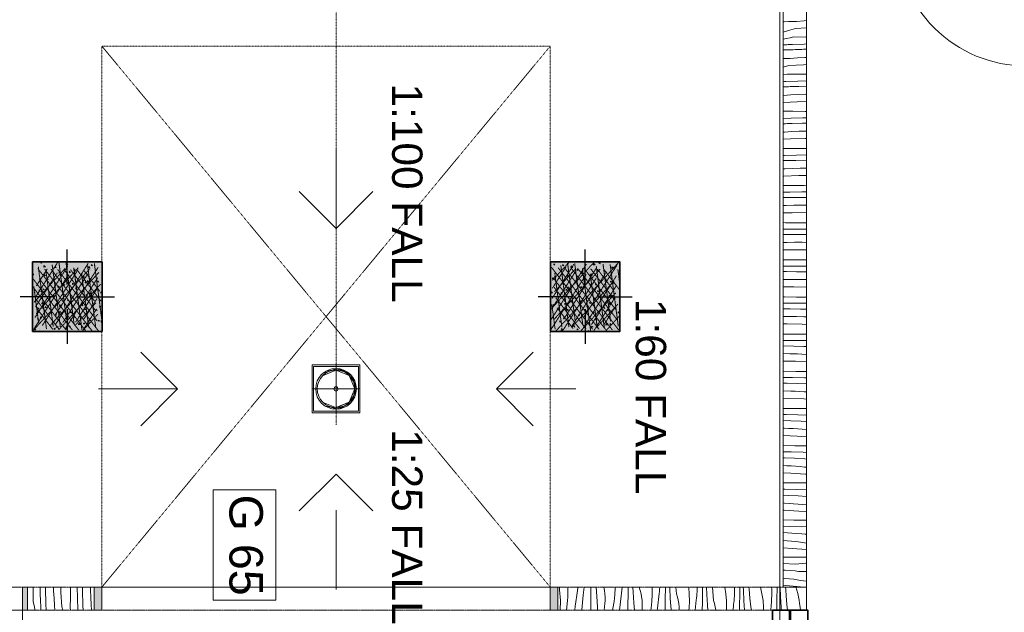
# Model space of a CAD drawing. Header units: millimetres. Extents: x 717341 to 1268805, y 442333 to 701713.
# Tile 21 of 81: x 869658 to 876028, y 580567 to 584402. Entities that reach past the tile are written whole.
import ezdxf

# ---------------------------------------------------------------- set-up
doc = ezdxf.new("R2010")
doc.units = ezdxf.units.MM
doc.linetypes.add('PDF_IMPORT', pattern=[1, 0.8, -0.2])
doc.layers.add('PDF2_Geometry', color=7, linetype='Continuous')
doc.layers.add('PDF2_Text', color=7, linetype='Continuous')
doc.layers.add('PDF2_Solid Fills', color=7, linetype='Continuous', true_color=0xffffff)
doc.styles.add('PDF Arial', font='arial.ttf')

msp = doc.modelspace()

# ---------------------------------------------------------------- hatches: boundary and pattern name
at = {"layer": 'PDF2_Solid Fills', "transparency": 33554559}
for points in [[(869741.3, 582384.1), (869741.3, 582834.2), (870191.4, 582834.2), (870191.4, 582384.1)], [(873091.4, 582384.1), (873091.4, 582834.2), (873541.5, 582834.2), (873541.5, 582384.1)], [(869708.3, 580580.2), (869676.3, 580580.2), (869676.3, 580730.2), (869708.3, 580730.2)], [(870140.4, 580730.2), (870190.4, 580730.2), (870190.4, 580580.2), (870140.4, 580580.2)], [(873140.4, 580580.2), (873090.4, 580580.2), (873090.4, 580730.2), (873140.4, 580730.2)]]:
    msp.add_hatch(color=256, dxfattribs=at).paths.add_polyline_path(points)

# ---------------------------------------------------------------- linework, layer by layer
at = {"layer": 'PDF2_Geometry', "linetype": 'PDF_IMPORT', "lineweight": 15, "ltscale": 0.157481}
msp.add_lwpolyline([(874576.5, 626167.8), (874576.5, 568200.3)], dxfattribs=at)
at = {"layer": 'PDF2_Geometry', "color": 8, "linetype": 'PDF_IMPORT', "lineweight": 9, "ltscale": 0.044449, "true_color": 0x6e6e6e}
msp.add_lwpolyline([(871704.6, 581779), (871704.6, 624794.7)], dxfattribs=at)
at = {"layer": 'PDF2_Geometry', "lineweight": 13}
msp.add_lwpolyline([(874747.6, 580730.2), (874747.6, 584939.3), (874597.5, 584939.3), (874597.5, 580730.2), (874747.6, 580730.2), (874747.6, 580580.2)], dxfattribs=at)
at = {"layer": 'PDF2_Geometry', "lineweight": 18}
for points in [[(876166.7, 584939.3), (876166.7, 584103.3, -0.414311), (875330.5, 584939.3)], [(869676.3, 580580.2), (869676.3, 579744.2, -0.414199), (868840.1, 580580.2)]]:
    msp.add_lwpolyline(points, format="xyb", dxfattribs=at)
at = {"layer": 'PDF2_Geometry', "lineweight": 20}
for points in [[(874684, 584391.3), (874657.4, 584390.8), (874630.8, 584390), (874604.1, 584389.1), (874597.5, 584388.9)], [(874684, 584391.3), (874732.2, 584394.9), (874747.6, 584395.8)], [(874676, 584345.6), (874631.2, 584331.2), (874597.5, 584321.9)], [(874747.6, 584349.5), (874676, 584345.6)], [(874666.2, 584290), (874642.2, 584284.6), (874618.2, 584279.6), (874597.5, 584275.6)], [(874666.2, 584290), (874744.9, 584289.5), (874747.6, 584289.5)], [(874657.6, 584241.7), (874648.3, 584241.3), (874639, 584240.9), (874629.6, 584240.5), (874620.3, 584240.1), (874610.9, 584239.6), (874601.6, 584239.2), (874597.5, 584239)], [(874651.6, 584207.2), (874597.5, 584206.6)], [(874651.6, 584207.2), (874662.7, 584207.7), (874673.8, 584208.2), (874684.8, 584208.6), (874695.9, 584209.1), (874707, 584209.4), (874718.1, 584209.8), (874729.2, 584210.2), (874740.3, 584210.5)], [(874657.6, 584241.7), (874733.9, 584244.5), (874747.6, 584244.8)], [(874747.6, 584210.6), (874740.3, 584210.5)], [(874641.7, 584151.1), (874615, 584150.6), (874597.5, 584150.1)], [(874641.7, 584151.1), (874689.8, 584154.8), (874738, 584157.7), (874747.6, 584158.1)], [(874597.5, 584093.8), (874633.6, 584105.5)], [(874633.6, 584105.5), (874729.1, 584110.6), (874747.6, 584111.1)], [(874623.8, 584049.9), (874599.9, 584044.5), (874597.5, 584044)], [(874615.3, 584001.6), (874691.6, 584004.4), (874747.6, 584005.8)], [(874623.8, 584049.9), (874702.5, 584049.4), (874747.6, 584049.1)], [(874615.3, 584001.6), (874606, 584001.2), (874597.5, 584000.8)], [(874609.2, 583967.1), (874597.5, 583966.9)], [(874609.2, 583967.1), (874620.3, 583967.6), (874631.4, 583968), (874642.5, 583968.5), (874653.6, 583968.9), (874664.7, 583969.3), (874675.8, 583969.7), (874686.9, 583970), (874698, 583970.3)], [(874747.6, 583971.4), (874698, 583970.3)], [(874599.3, 583911), (874597.5, 583911)], [(874599.3, 583911), (874647.5, 583914.6), (874695.7, 583917.5), (874744, 583919.7), (874747.6, 583919.8)], [(874747.6, 583872.3), (874686.8, 583870.5), (874597.5, 583865.7)], [(874747.6, 583808.6), (874738.9, 583808.7), (874660.2, 583809.2), (874597.5, 583809.6)], [(874747.6, 583766.5), (874725.5, 583766.2), (874649.2, 583764.2), (874597.5, 583762.3)], [(874655.7, 583730.2), (874644.6, 583729.9), (874633.5, 583729.5), (874622.4, 583729.2), (874611.3, 583728.8), (874600.2, 583728.4), (874597.5, 583728.2)], [(874655.7, 583730.2), (874721.7, 583731.6), (874747.6, 583731.8)], [(874747.6, 583680.9), (874701.6, 583679.6), (874653.4, 583677.4), (874605.2, 583674.5), (874597.5, 583673.9)], [(874747.6, 583633.2), (874740, 583633.2), (874644.4, 583630.3), (874597.5, 583627.8)], [(874747.6, 583568.2), (874696.5, 583568.6), (874617.8, 583569.1), (874597.5, 583569.2)], [(874747.6, 583527), (874683.2, 583526), (874606.9, 583524.1), (874597.5, 583523.7)], [(874613.3, 583490.1), (874602.2, 583489.7), (874597.5, 583489.6)], [(874747.6, 583441.5), (874707.5, 583440.9), (874659.3, 583439.4), (874611, 583437.3), (874597.5, 583436.4)], [(874613.3, 583490.1), (874679.4, 583491.4), (874745.5, 583491.9), (874747.6, 583491.9)], [(874747.6, 583393.3), (874697.7, 583393), (874602.1, 583390.2), (874597.5, 583389.9)], [(874747.6, 583327.7), (874732.9, 583327.9), (874654.2, 583328.4), (874597.5, 583328.8)], [(874747.6, 583287.2), (874717.1, 583287), (874640.8, 583285.9), (874597.5, 583284.8)], [(874747.6, 583251.5), (874703.1, 583251.8), (874637, 583251.3), (874597.5, 583250.5)], [(874747.6, 583201.4), (874713.5, 583201.4), (874665.2, 583200.7), (874616.9, 583199.3), (874597.5, 583198.4)], [(874747.6, 583153.5), (874655.3, 583152.9), (874597.5, 583151.2)], [(874747.6, 583087.3), (874690.5, 583087.7), (874611.8, 583088.3), (874597.5, 583088.4)], [(874747.6, 583047.2), (874674.8, 583046.9), (874598.5, 583045.8), (874597.5, 583045.7)], [(874747.6, 583010.8), (874726.9, 583011.2), (874660.8, 583011.6), (874597.5, 583011.2)], [(874747.6, 582960.9), (874719.4, 582961.3), (874671.1, 582961.3), (874622.9, 582960.6), (874597.5, 582959.8)], [(874747.6, 582912.7), (874708.6, 582913.3), (874613, 582912.7), (874597.5, 582912.3)], [(874747.6, 582846.8), (874726.9, 582847), (874648.2, 582847.6), (874597.5, 582847.9)], [(874747.6, 582806.9), (874708.8, 582807.1), (874632.5, 582806.8), (874597.5, 582806.2)], [(874747.6, 582769.8), (874684.5, 582771.1), (874618.5, 582771.5), (874597.5, 582771.3)], [(874747.6, 582719.8), (874725.4, 582720.4), (874677.1, 582721.2), (874628.8, 582721.2), (874597.5, 582720.7)], [(874747.6, 582671.8), (874666.3, 582673.2), (874597.5, 582672.8)], [(874747.6, 582606.3), (874684.5, 582606.8), (874605.8, 582607.4), (874597.5, 582607.5)], [(874747.6, 582566.4), (874742.7, 582566.5), (874666.4, 582567), (874597.5, 582566.7)], [(874747.6, 582528.3), (874708.3, 582529.6), (874642.2, 582530.9), (874597.5, 582531.2)], [(874731.3, 582478.8), (874683, 582480.3), (874634.8, 582481), (874597.5, 582481)], [(874747.6, 582478.1), (874731.3, 582478.8)], [(874747.6, 582430.2), (874719.6, 582431.4), (874624, 582433.1), (874597.5, 582432.9)], [(874747.6, 582365.9), (874720.9, 582366.1), (874642.2, 582366.7), (874597.5, 582367)], [(874747.6, 582325.6), (874700.4, 582326.4), (874624.1, 582326.8), (874597.5, 582326.7)], [(874747.6, 582286.5), (874732, 582287.2), (874665.9, 582289.4), (874599.9, 582290.8), (874597.5, 582290.8)], [(874689, 582238.7), (874640.7, 582240.2), (874597.5, 582240.8)], [(874689, 582238.7), (874718, 582237.5), (874747, 582236), (874747.6, 582235.9)], [(874747.6, 582188.4), (874677.2, 582191.3), (874597.5, 582192.6)], [(874747.6, 582125.4), (874678.5, 582125.9), (874599.8, 582126.6), (874597.5, 582126.6)], [(874747.6, 582084.6), (874734.4, 582085), (874658.1, 582086.2), (874597.5, 582086.6)], [(874747.6, 582044.3), (874689.7, 582047.1), (874623.6, 582049.3), (874597.5, 582049.8)], [(874646.6, 581998.6), (874598.4, 582000), (874597.5, 582000)], [(874646.6, 581998.6), (874675.6, 581997.3), (874704.6, 581995.8), (874733.6, 581994.1), (874747.6, 581993.1)], [(874747.6, 581946.1), (874730.4, 581947.2), (874634.9, 581951.1), (874597.5, 581951.8)], [(874747.6, 581884.9), (874714.9, 581885.2), (874636.2, 581885.8), (874597.5, 581886.1)], [(874747.6, 581843.3), (874692, 581844.8), (874615.7, 581846.1), (874597.5, 581846.2)], [(874747.6, 581801.7), (874713.3, 581803.8), (874647.3, 581806.9), (874597.5, 581808.6)], [(874604.3, 581758.4), (874597.5, 581758.6)], [(874747.6, 581703.2), (874688.1, 581707.1), (874597.5, 581710.8)], [(874604.3, 581758.4), (874633.3, 581757.2), (874662.3, 581755.7), (874691.2, 581754), (874720.2, 581751.9), (874747.6, 581749.8)], [(874747.6, 581644.4), (874672.5, 581645), (874597.5, 581645.6)], [(874747.6, 581601.8), (874726, 581602.6), (874649.7, 581604.7), (874597.5, 581605.5)], [(874747.6, 581558.8), (874737, 581559.6), (874671, 581563.7), (874605, 581566.8), (874597.5, 581567.1)], [(874747.6, 581505.9), (874735.7, 581507), (874706.8, 581509.5), (874677.8, 581511.8), (874648.9, 581513.8), (874619.9, 581515.6), (874597.5, 581516.7)], [(874747.6, 581460.2), (874741.2, 581460.7), (874645.8, 581466.9), (874597.5, 581468.9)], [(874747.6, 581403.8), (874708.9, 581404.2), (874630.2, 581404.9), (874597.5, 581405.1)], [(874747.6, 581360), (874683.6, 581362.5), (874607.3, 581364.5), (874597.5, 581364.7)], [(874747.6, 581315.5), (874694.6, 581319.5), (874628.6, 581323.5), (874597.5, 581325)], [(874747.6, 581261.4), (874722.2, 581264.1), (874693.3, 581266.9), (874664.4, 581269.4), (874635.5, 581271.7), (874606.6, 581273.7), (874597.5, 581274.2)], [(874747.6, 581216.3), (874698.9, 581220.6), (874603.4, 581226.8), (874597.5, 581227)], [(874747.6, 581163.3), (874745.2, 581163.4), (874666.5, 581164.1), (874597.5, 581164.7)], [(874747.6, 581121.7), (874717.5, 581119.4), (874641.3, 581122.3), (874597.5, 581123.5)], [(874747.6, 581071.6), (874739.5, 581072.1), (874718.2, 581074.4), (874652.3, 581079.4), (874597.5, 581082.7)], [(874747.6, 581013.8), (874708.7, 581020.9), (874679.9, 581023.9), (874651, 581026.7), (874622.1, 581029.3), (874597.5, 581031.2)], [(874747.6, 580972.4), (874656.5, 580980.5), (874597.5, 580984.3)], [(874747.6, 580922.8), (874744.7, 580922.8), (874702.9, 580923.2), (874624.2, 580923.9), (874597.5, 580924.1)], [(874747.6, 580884.7), (874744.8, 580884.5), (874675.2, 580879.3), (874598.9, 580882.2), (874597.5, 580882.2)], [(874747.6, 580831.3), (874740, 580830.8), (874718.6, 580830.8), (874697.2, 580831.9), (874675.8, 580834.3), (874609.9, 580839.2), (874597.5, 580840)], [(874747.6, 580768.5), (874710, 580772.8), (874666.4, 580780.7), (874637.5, 580783.8), (874608.7, 580786.6), (874597.5, 580787.6)], [(869746.3, 580730.2), (869746.3, 580713), (869745.8, 580634.2), (869751.3, 580610.2), (869756.3, 580586.2), (869757.3, 580580.2)], [(869790.6, 580730.2), (869791.3, 580702), (869794.1, 580625.7), (869794.6, 580616.4), (869794.8, 580606.9), (869795.3, 580597.7), (869795.8, 580588.4), (869796.1, 580580.2)], [(869824.8, 580730.2), (869825.3, 580708.5), (869825.6, 580697.2), (869826.1, 580686.2), (869826.3, 580675.2), (869826.8, 580664), (869827.1, 580652.9), (869827.6, 580641.9), (869828.1, 580630.7), (869828.6, 580619.7), (869829.1, 580580.2)], [(869877.1, 580730.2), (869878.1, 580706.2), (869881.1, 580657.9), (869884.6, 580609.7), (869885.1, 580583.2), (869885.4, 580580.2)], [(869924.4, 580730.2), (869925.1, 580697.2), (869930.4, 580601.7), (869937.4, 580580.2)], [(869986.9, 580730.2), (869986.4, 580670.7), (869985.9, 580591.9), (869988.6, 580580.2)], [(870029.6, 580730.2), (870031.4, 580659.7), (870034.1, 580583.4), (870034.4, 580580.2)], [(870064.2, 580730.2), (870065.4, 580666.2), (870065.9, 580654.9), (870066.2, 580643.9), (870066.4, 580632.7), (870066.9, 580621.7), (870067.4, 580610.7), (870067.7, 580599.4), (870068.2, 580588.4), (870068.7, 580580.2)], [(870115.7, 580730.2), (870116.2, 580712), (870118.4, 580663.7), (870121.2, 580615.7), (870123.9, 580580.2)], [(873150.2, 580730.2), (873151.4, 580713), (873156.4, 580643.2), (873154.2, 580580.2)], [(873203.7, 580729.5), (873204.9, 580708.2), (873204.9, 580686.7), (873203.9, 580665.2), (873201.4, 580643.9), (873196.7, 580580.2)], [(873268.5, 580730.2), (873268.2, 580722.2), (873263, 580678.2), (873255.2, 580634.4), (873252, 580605.7), (873249.5, 580580.2)], [(873309.7, 580730.2), (873304, 580677.5), (873295.5, 580582.2), (873295.5, 580580.2)], [(873354, 580730.2), (873353.7, 580712.2), (873353.2, 580670.5), (873352.7, 580628.7), (873352.2, 580580.2)], [(873387.5, 580730.2), (873391.5, 580670.5), (873396.7, 580600.9), (873396, 580580.2)], [(873437.7, 580729.7), (873441.2, 580708.5), (873443.7, 580687.2), (873445, 580665.7), (873445.2, 580644.2), (873444, 580622.9), (873441.7, 580601.7), (873440, 580580.2)], [(873510.3, 580730.2), (873510.5, 580724.2), (873508.3, 580680), (873503.3, 580635.7), (873495.3, 580592.2), (873494, 580580.2)], [(873554.8, 580730.2), (873544, 580635.2), (873539.3, 580580.2)], [(873594.5, 580730.2), (873594.3, 580711.7), (873593.8, 580670), (873593.3, 580627.9), (873592.8, 580586.2), (873592.8, 580580.2)], [(873625, 580730.2), (873627, 580698), (873631.5, 580628.2), (873635.3, 580580.2)], [(873666.6, 580730.2), (873666.8, 580728.7), (873672.8, 580708.2), (873677.8, 580687.2), (873681.6, 580666.2), (873684.1, 580644.9), (873685.3, 580623.4), (873685.3, 580601.9), (873684.1, 580580.4)], [(873749.6, 580730.2), (873749.8, 580726.2), (873750.6, 580681.7), (873748.3, 580637.4), (873743.3, 580593.4), (873740.8, 580580.2)], [(873799.3, 580730.2), (873799.1, 580729), (873797.8, 580715.2), (873796.3, 580701.5), (873794.8, 580688), (873784.1, 580592.9), (873783.1, 580580.2)], [(873835.3, 580730.2), (873835.1, 580711), (873834.6, 580669.2), (873833.8, 580627.4), (873833.3, 580585.7), (873833.3, 580580.2)], [(873862.9, 580730.2), (873863.1, 580725.2), (873867.1, 580655.4), (873871.9, 580585.9), (873872.1, 580580.2)], [(873902.9, 580730.2), (873906.9, 580686.5), (873913.1, 580665.7), (873917.9, 580644.9), (873921.6, 580623.7), (873924.1, 580602.4), (873925.4, 580581.2)], [(873986.1, 580730.2), (873986.4, 580728), (873989.9, 580683.7), (873990.6, 580639.4), (873988.4, 580595.2), (873986.9, 580580.2)], [(874042.1, 580730.2), (874041.9, 580727.7), (874041.1, 580714), (874040.4, 580700.2), (874039.4, 580686.5), (874038.1, 580673), (874036.6, 580659.2), (874034.9, 580645.4), (874027.6, 580580.2)], [(874076.2, 580730.2), (874075.9, 580710.5), (874075.2, 580668.7), (874074.7, 580626.9), (874074.2, 580585.2), (874073.9, 580580.2)], [(874100.9, 580730.2), (874103.2, 580683), (874107.2, 580613.2), (874109.4, 580580.2)], [(874139.2, 580730.2), (874141.7, 580701), (874147.2, 580643.9), (874153.2, 580623.4), (874158.2, 580602.7), (874161.7, 580581.4), (874161.9, 580580.2)], [(874220.2, 580729.5), (874226.7, 580685.7), (874230.2, 580641.4), (874230.9, 580597.2), (874229.9, 580580.2)], [(874283, 580730.2), (874283, 580712.7), (874282.7, 580699), (874282.2, 580685.5), (874281.5, 580671.7), (874280.5, 580657.9), (874279.5, 580644.2), (874278.2, 580630.4), (874276.7, 580616.9), (874275.2, 580603.2), (874272.5, 580580.2)], [(874317.2, 580730.2), (874316.7, 580710), (874316, 580668.2), (874315.5, 580626.4), (874314.7, 580584.7), (874314.7, 580580.2)], [(874339, 580730.2), (874340, 580710.2), (874343.5, 580640.4), (874347, 580580.2)], [(874376, 580730.2), (874377, 580715.5), (874381.7, 580658.7), (874387.2, 580601.7), (874393.2, 580581.2)], [(874451.1, 580730.2), (874460.3, 580687.2), (874466.8, 580643.4), (874470.3, 580599.2), (874470.5, 580580.2)], [(874522.5, 580730.2), (874523, 580717.5), (874523.3, 580670.5), (874522.8, 580656.7), (874522.3, 580642.9), (874521.5, 580629.2), (874520.5, 580615.4), (874519.5, 580601.9), (874518.3, 580588.2), (874517.5, 580580.2)], [(874558.3, 580730.2), (874557.8, 580709.5), (874557, 580667.7), (874556.3, 580625.9), (874555.5, 580583.9), (874555.5, 580580.2)], [(874577.5, 580730.2), (874580, 580668), (874583.5, 580598.2), (874584.5, 580580.2)], [(874724.6, 580730.2), (874709.4, 580731.9), (874614.2, 580740.3), (874597.5, 580741.4)], [(874613, 580730.2), (874614.3, 580713.5)], [(874614.3, 580713.2), (874617.3, 580673.2), (874622, 580616.2), (874625.3, 580580.2)], [(874679.1, 580731), (874691.1, 580688.2), (874700.3, 580644.9), (874703.6, 580624.2), (874706.8, 580600.9), (874708.6, 580580.2)], [(869709.8, 580580.2), (869708.3, 580586.4)], [(874628.8, 580580.2), (874637.5, 580571.7)]]:
    msp.add_lwpolyline(points, dxfattribs=at)
at = {"layer": 'PDF2_Geometry', "linetype": 'PDF_IMPORT', "lineweight": 18, "ltscale": 0.044449}
msp.add_lwpolyline([(870190.4, 584230.3), (873090.4, 580730.2), (873090.4, 584230.3), (870190.4, 584230.3), (870190.4, 580730.2), (873090.4, 584230.3)], dxfattribs=at)
at = {"layer": 'PDF2_Geometry', "color": 8, "lineweight": 9, "true_color": 0x6e6e6e}
for points in [[(871466.5, 583289.4), (871704.6, 583051), (871704.6, 583564.2)], [(871704.6, 583051), (871942.9, 583289.4)], [(870442.2, 582250.8), (870680.3, 582012.8), (870167.2, 582012.8)], [(872981.1, 582250.8), (872743.1, 582012.8), (873256.2, 582012.8)], [(871549.5, 581857.7), (871549.5, 582167.8)], [(871549.5, 582167.8), (871859.6, 582167.8)], [(871559.5, 581867.8), (871559.5, 582157.8)], [(871559.5, 582157.8), (871849.6, 582157.8)], [(871704.6, 581857.7), (871704.6, 582167.8)], [(871849.6, 582157.8), (871849.6, 581867.8)], [(871859.6, 582167.8), (871859.6, 581857.7)], [(871616.5, 582096.6), (871616.8, 582096.8), (871702.8, 582134.3), (871790.1, 582099.3), (871826.3, 582012.8), (871790.6, 582098.8), (871704.6, 582134.3), (871618.5, 582098.8), (871617.5, 582096.3)], [(871667.3, 581896.5), (871704.6, 581881), (871797.8, 581919.5), (871836.3, 582012.8), (871797.8, 582105.8), (871704.6, 582144.3), (871630, 582113.6)], [(871633.3, 581902), (871723.3, 581882.3), (871804.1, 581926.5), (871836.3, 582012.8), (871806.1, 582096.6), (871729.6, 582142.1), (871641.5, 582128.3), (871631.5, 582117.1)], [(870680.3, 582012.8), (870442.2, 581774.5)], [(871859.6, 582012.8), (871549.5, 582012.8)], [(871709.8, 581893.3), (871790.6, 581926.8), (871826.3, 582012.8), (871791.8, 581927.8), (871707.6, 581891), (871621.8, 581923.5)], [(872743.1, 582012.8), (872981.1, 581774.5)], [(871849.6, 581867.8), (871559.5, 581867.8)], [(871942.9, 581223.3), (871704.6, 581461.7), (871466.5, 581223.3)], [(871704.6, 581227.8), (871704.6, 580714.5)]]:
    msp.add_lwpolyline(points, dxfattribs=at)
at = {"layer": 'PDF2_Geometry', "color": 1, "lineweight": 25}
for points in [[(869966.4, 582689.2), (869966.4, 582914.3)], [(873316.5, 582689.2), (873316.5, 582914.3)], [(869886.4, 582609.2), (869661.6, 582609.2)], [(869966.4, 582609.2), (869966.4, 582609.2)], [(870046.4, 582609.2), (870271.5, 582609.2)], [(873236.4, 582609.2), (873011.4, 582609.2)], [(873316.5, 582609.2), (873316.5, 582609.2)], [(873396.5, 582609.2), (873621.5, 582609.2)], [(869966.4, 582529.2), (869966.4, 582304.1)], [(873316.5, 582529.2), (873316.5, 582304.1)]]:
    msp.add_lwpolyline(points, dxfattribs=at)
at = {"layer": 'PDF2_Geometry', "lineweight": 35}
for points in [[(869741.3, 582834.2), (869741.3, 582384.1), (870191.4, 582384.1), (870191.4, 582834.2)], [(873091.4, 582834.2), (873091.4, 582384.1), (873541.5, 582384.1), (873541.5, 582834.2)]]:
    msp.add_lwpolyline(points, close=True, dxfattribs=at)
at = {"layer": 'PDF2_Geometry', "linetype": 'PDF_IMPORT', "lineweight": 9}
for points in [[(869969.1, 582807), (869758.1, 582475.4)], [(869904.6, 582832.2), (869763.8, 582611.2)], [(870036.6, 582796), (869765.8, 582500.7)], [(869779.1, 582802.2), (869831.6, 582402.1)], [(869868.6, 582815.5), (869921.4, 582415.1)], [(870101.7, 582824.7), (869890.4, 582493.4)], [(869912.4, 582830.2), (869960.9, 582461.9)], [(870166.4, 582800), (869937.9, 582441.4)], [(869958.4, 582828.7), (870010.9, 582428.6)], [(870008.4, 582795.2), (870061.2, 582395.1)], [(870097.9, 582808.7), (870150.7, 582408.1)], [(870141.7, 582823.2), (870190.2, 582455.1)], [(873325, 582820.5), (873096.4, 582461.7)], [(873099.7, 582798), (873406.5, 582398.1)], [(873242.9, 582818.5), (873102.2, 582597.2)], [(873373.2, 582831.7), (873102.4, 582536.4)], [(873212.4, 582832.2), (873104.9, 582715)], [(873192.7, 582802.7), (873104.9, 582665)], [(873534, 582831.5), (873127.9, 582388.1)], [(873141.9, 582796.5), (873448.8, 582396.6)], [(873158.9, 582811.5), (873211.7, 582411.1)], [(873389.5, 582795.2), (873178.2, 582463.7)], [(873184.2, 582795), (873491, 582395.1)], [(873202.7, 582826.2), (873251.2, 582457.9)], [(873248.7, 582824.7), (873301.5, 582424.6)], [(873521.8, 582813), (873310.5, 582481.4)], [(873388.5, 582804.7), (873441, 582404.1)], [(873432.2, 582819.2), (873480.8, 582450.9)], [(873478, 582817.7), (873530.8, 582417.6)], [(870112.4, 582790.7), (869750.6, 582396.1)], [(869951.6, 582791.2), (869753.1, 582574.7)], [(869966.4, 582739.2), (869755.1, 582407.6)], [(869901.9, 582764.5), (869760.8, 582543.4)], [(869836.8, 582789.2), (869766.6, 582679)], [(869776.6, 582790.7), (870083.4, 582390.9)], [(870034.1, 582782.2), (869805.6, 582423.4)], [(869818.8, 582789.2), (870125.9, 582389.1)], [(869829.1, 582768.7), (869875.4, 582416.9)], [(870169.4, 582765.2), (869854.4, 582421.1)], [(869861.1, 582787.5), (870168.2, 582387.6)], [(870098.7, 582757), (869887.6, 582425.6)], [(869903.6, 582786), (870159.9, 582451.9)], [(869945.9, 582784.5), (870150.9, 582517.2)], [(870163.7, 582732.2), (869952.1, 582400.1)], [(869988.1, 582783), (870141.4, 582582.9)], [(870030.4, 582781.5), (870183.7, 582581.4)], [(870058.4, 582762), (870104.9, 582409.9)], [(870072.7, 582780), (870175.7, 582645.7)], [(873322, 582752.7), (873093.4, 582393.9)], [(873257.2, 582777.5), (873099.2, 582529.4)], [(873108.4, 582732.7), (873364.2, 582399.6)], [(873413.7, 582788.2), (873115.2, 582462.2)], [(873253, 582788.5), (873117.7, 582640.9)], [(873119.4, 582764.7), (873165.9, 582412.9)], [(873454.3, 582770.5), (873225.7, 582411.6)], [(873226.4, 582793.5), (873533.3, 582393.6)], [(873268.7, 582792), (873523.8, 582459.4)], [(873298.7, 582791.2), (873351.5, 582391.1)], [(873519, 582745.2), (873307.7, 582413.6)], [(873311, 582790.2), (873515.5, 582523.7)], [(873349, 582757.7), (873395.2, 582405.9)], [(873353.2, 582788.7), (873506.8, 582588.9)], [(873395.5, 582787.2), (873497, 582654.7)], [(873437.7, 582785.7), (873539.5, 582653.2)], [(873528.3, 582784.2), (873538.8, 582704.5)], [(869743.8, 582726.2), (869998.9, 582393.9)], [(869750.1, 582675.5), (869781.6, 582435.6)], [(869786.1, 582724.7), (870041.1, 582392.4)], [(870182.2, 582691.2), (869911.4, 582395.6)], [(873116.7, 582668.7), (873322, 582401.1)], [(873386.5, 582727.5), (873175.4, 582395.9)], [(873502.3, 582709), (873231.4, 582413.4)], [(873516, 582677.5), (873358, 582429.4)], [(869752.8, 582660.9), (869956.6, 582395.4)], [(870160.7, 582664.5), (870019.9, 582443.4)], [(873126.2, 582602.7), (873279.7, 582402.9)], [(873515, 582634.9), (873288.7, 582387.9)], [(873513.3, 582609.7), (873372.2, 582388.4)], [(869761.1, 582596.9), (869914.4, 582396.9)], [(870150.4, 582568.7), (870015.1, 582420.9)], [(870157.9, 582596.7), (870070.2, 582459.1)], [(873100.9, 582558.2), (873122.2, 582398.1)], [(873527.8, 582560.7), (873392.2, 582412.9)], [(873510.3, 582541.9), (873440, 582431.4)], [(869770.6, 582530.9), (869872.1, 582398.4)], [(870154.9, 582528.9), (870067.4, 582391.4)], [(870163.2, 582494.7), (870072.2, 582395.4)], [(873135.2, 582537.4), (873237.2, 582404.4)], [(873540.5, 582486.7), (873449.5, 582387.4)]]:
    msp.add_lwpolyline(points, dxfattribs=at)
at = {"layer": 'PDF2_Geometry', "lineweight": 9}
for points in [[(869772.3, 582814.5), (869772.3, 582814.5)], [(869797.1, 582834.2), (869793.6, 582829), (869801.3, 582826.5)], [(869798.1, 582834.2), (869801.1, 582826.2)], [(869822.8, 582830.2), (869822.8, 582830.2)], [(869875.9, 582796.5), (869875.9, 582796.5)], [(869889.9, 582804.2), (869893.4, 582795.5), (869885.6, 582798.2), (869889.9, 582804.5)], [(870102.9, 582834.2), (870102.9, 582834)], [(870103.2, 582834), (870105.4, 582834.2)], [(870103.7, 582797.2), (870111.7, 582798.7)], [(870104.7, 582805), (870104.2, 582797.2)], [(870104.7, 582804.7), (870111.9, 582798.5)], [(870125.2, 582818.2), (870128.7, 582809.5), (870120.9, 582812.2), (870125.2, 582818.5)], [(870187.7, 582821.7), (870187.7, 582821.7)], [(873110.7, 582800.7), (873110.7, 582800.7)], [(873112.9, 582814.7), (873120.7, 582816.2)], [(873113.9, 582822.2), (873113.2, 582814.5)], [(873113.9, 582822), (873121.2, 582816)], [(873127.7, 582827.5), (873127.7, 582827.5)], [(873208.4, 582832.2), (873216.4, 582833.7)], [(873208.9, 582834.2), (873208.7, 582832.2)], [(873215.9, 582834.2), (873216.7, 582833.5)], [(873370.5, 582825.7), (873368.7, 582814.5)], [(873370.7, 582826), (873381, 582816), (873369, 582814.5)], [(873487, 582794), (873495, 582795.5)], [(873487.3, 582794), (873488, 582801.5), (873495.3, 582795.2)], [(873501.5, 582801), (873505, 582792.2), (873497.5, 582794.7), (873501.8, 582801)], [(873514, 582834.2), (873513.5, 582831.5)], [(873524.3, 582834.2), (873525.8, 582832.7), (873513.8, 582831.5)], [(869750.1, 582750.7), (869742.3, 582753.2), (869746.6, 582759.5), (869750.1, 582750.5)], [(869769.6, 582746.7), (869769.6, 582746.7)], [(869790.8, 582791.5), (869790.8, 582791.5)], [(869817.1, 582744.5), (869825.1, 582746)], [(869818.1, 582752), (869817.3, 582744.5)], [(869818.1, 582751.7), (869825.3, 582745.7)], [(869847.9, 582766), (869847.9, 582766)], [(869912.6, 582762.2), (869920.6, 582763.5)], [(869913.6, 582769.7), (869912.9, 582762)], [(869913.6, 582769.5), (869920.9, 582763.2)], [(869985.4, 582764.7), (869977.6, 582767.2), (869981.9, 582773.5), (869985.4, 582764.5)], [(870008.1, 582779.7), (870016.1, 582781.2)], [(870009.1, 582787.2), (870008.4, 582779.7)], [(870009.1, 582787), (870016.4, 582781)], [(870074.2, 582742.5), (870077.4, 582733.7), (870069.9, 582736.2), (870074.2, 582742.7)], [(870114.9, 582778.2), (870114.9, 582778.2)], [(870157.2, 582776.7), (870157.2, 582776.7)], [(873091.4, 582782.5), (873091.4, 582782.2)], [(873091.4, 582782.2), (873091.4, 582782.2)], [(873092.2, 582789), (873092.2, 582789)], [(873105.9, 582731.2), (873105.2, 582723.5)], [(873105.9, 582731), (873113.2, 582724.7)], [(873107.7, 582732.7), (873107.7, 582732.7)], [(873124.9, 582759.7), (873124.9, 582759.7)], [(873200.4, 582741.2), (873208.4, 582742.7)], [(873201.4, 582748.7), (873200.7, 582741.2)], [(873201.4, 582748.5), (873208.7, 582742.5)], [(873266.5, 582787), (873262, 582780.7)], [(873266.2, 582787), (873269.7, 582778.2), (873262.2, 582780.7)], [(873296, 582758.7), (873304, 582760.2)], [(873296.2, 582758.7), (873297, 582766.2), (873304.2, 582760)], [(873362, 582747.2), (873354.2, 582750), (873358.5, 582756.2), (873361.7, 582747.2)], [(873391.5, 582776.5), (873399.5, 582778)], [(873392.5, 582784), (873391.7, 582776.5)], [(873392.5, 582783.7), (873399.7, 582777.7)], [(873480, 582784.2), (873480, 582784.2)], [(873522.3, 582782.5), (873522.3, 582782.5)], [(869803.3, 582717.5), (869803.3, 582717.5)], [(869838.6, 582728.5), (869842.1, 582719.7), (869834.6, 582722.2), (869838.8, 582728.7)], [(869904.6, 582671), (869912.6, 582672.5)], [(869905.1, 582671), (869905.6, 582678.5), (869912.9, 582672.2)], [(869934.4, 582689), (869926.6, 582691.5), (869930.9, 582697.7), (869934.1, 582688.7)], [(869938.9, 582693), (869937.1, 582681.5)], [(869939.1, 582693), (869949.4, 582683), (869937.4, 582681.5)], [(870000.1, 582688.7), (870008.1, 582690.2)], [(870001.1, 582696.2), (870000.6, 582688.5)], [(870001.1, 582696), (870008.4, 582690)], [(870083.7, 582709.7), (870081.9, 582698.5)], [(870083.9, 582709.7), (870094.2, 582699.7), (870082.2, 582698.5)], [(870095.7, 582706.2), (870103.7, 582707.7)], [(870096.2, 582706.2), (870096.7, 582713.7), (870103.9, 582707.5)], [(870169.7, 582703), (870161.9, 582705.5), (870166.2, 582711.7), (870169.4, 582702.7)], [(870166.7, 582710.7), (870166.7, 582710.7)], [(870191.2, 582724), (870191.4, 582724)], [(873104.9, 582723.5), (873112.9, 582725)], [(873218.7, 582702.5), (873210.9, 582705), (873215.2, 582711.2), (873218.7, 582702.2)], [(873288, 582667.7), (873296, 582669.2)], [(873288.2, 582667.7), (873289, 582675.2), (873296.2, 582669)], [(873307.2, 582680.2), (873310.7, 582671.5), (873303, 582674), (873307.2, 582680.5)], [(873349.5, 582690.2), (873347.7, 582679)], [(873349.7, 582690.2), (873360, 582680.5), (873348, 582679)], [(873383.5, 582685.5), (873391.5, 582686.7)], [(873384.5, 582693), (873383.7, 582685.2)], [(873384.5, 582692.7), (873391.7, 582686.7)], [(873454, 582716.5), (873446.3, 582719), (873450.5, 582725.2), (873454, 582716.2)], [(873479, 582703), (873487, 582704.5)], [(873479.3, 582703), (873480, 582710.5), (873487.3, 582704.2)], [(873494.3, 582707.2), (873492.5, 582696)], [(873494.5, 582707.2), (873504.8, 582697.2), (873492.8, 582696)], [(873531.3, 582717.5), (873531.3, 582717.5)], [(873541.5, 582692.7), (873538.3, 582688), (873541.5, 582687)], [(869809.1, 582653.4), (869817.1, 582654.9)], [(869810.1, 582660.9), (869809.6, 582653.2)], [(869810.1, 582660.7), (869817.3, 582654.7)], [(869992.6, 582597.4), (869993.1, 582604.9), (870000.6, 582598.7)], [(870087.7, 582615.2), (870095.7, 582616.7)], [(870088.7, 582622.7), (870088.2, 582615.2)], [(870088.7, 582622.4), (870096.2, 582616.4)], [(870110.7, 582629.7), (870114.9, 582635.9), (870118.4, 582626.9), (870110.9, 582629.7)], [(870183.2, 582632.7), (870191.2, 582634.2)], [(870183.7, 582632.7), (870184.2, 582640.2), (870191.4, 582634.2)], [(873094.7, 582606.2), (873094.7, 582606.2)], [(873096.9, 582632.4), (873104.9, 582633.9)], [(873097.2, 582632.4), (873097.9, 582639.9), (873105.2, 582633.7)], [(873164.2, 582635.4), (873159.7, 582629.2)], [(873159.9, 582629.2), (873167.4, 582626.7)], [(873163.9, 582635.4), (873167.4, 582626.4)], [(873192.4, 582650.2), (873200.4, 582651.4)], [(873193.4, 582657.7), (873192.7, 582649.9)], [(873193.4, 582657.4), (873200.7, 582651.4)], [(873256.2, 582604.7), (873252, 582598.2), (873259.7, 582595.7)], [(873256.2, 582604.4), (873259.5, 582595.7)], [(873402.7, 582640.7), (873395.2, 582643.2), (873399.5, 582649.4), (873402.7, 582640.4)], [(873471, 582611.9), (873479, 582613.4)], [(873472, 582619.4), (873471.3, 582611.9)], [(873472, 582619.2), (873479.3, 582613.2)], [(873491.5, 582618.7), (873487.3, 582612.2), (873495, 582609.7)], [(873491.5, 582618.4), (873494.8, 582609.7)], [(869801.1, 582562.2), (869809.1, 582563.7)], [(869802.1, 582569.9), (869801.6, 582562.2)], [(869802.1, 582569.7), (869809.3, 582563.4)], [(869828.6, 582546.2), (869824.3, 582539.7)], [(869824.3, 582539.9), (869832.1, 582537.2)], [(869828.6, 582545.9), (869831.8, 582537.2)], [(869896.6, 582579.9), (869904.6, 582581.4)], [(869897.6, 582587.4), (869897.1, 582579.9)], [(869897.6, 582587.2), (869905.1, 582581.2)], [(869917.9, 582557.2), (869916.1, 582545.9)], [(869918.1, 582557.4), (869928.4, 582547.4), (869916.4, 582545.9)], [(869975.1, 582582.2), (869967.6, 582584.7), (869971.9, 582590.9), (869975.1, 582581.9)], [(869992.1, 582597.4), (870000.1, 582598.9)], [(870063.9, 582560.2), (870059.7, 582553.7)], [(870063.9, 582559.9), (870067.4, 582551.2), (870059.7, 582553.9)], [(870062.7, 582574.2), (870060.9, 582562.9)], [(870062.9, 582574.2), (870073.2, 582564.2), (870061.2, 582562.9)], [(870175.4, 582541.7), (870183.2, 582543.2)], [(870175.7, 582541.7), (870176.4, 582549.2), (870183.7, 582542.9)], [(873091.4, 582547.4), (873097.2, 582542.7)], [(873091.4, 582541.9), (873096.9, 582542.9)], [(873092.9, 582539.2), (873092.9, 582539.2)], [(873184.4, 582558.9), (873192.4, 582560.4)], [(873184.7, 582558.9), (873185.4, 582566.4), (873192.7, 582560.2)], [(873280, 582576.7), (873288, 582578.2)], [(873281, 582584.2), (873280.2, 582576.7)], [(873281, 582583.9), (873288.2, 582577.9)], [(873328.5, 582554.7), (873326.7, 582543.4)], [(873328.7, 582554.7), (873339, 582544.9), (873327, 582543.4)], [(873375.5, 582594.2), (873383.5, 582595.7)], [(873375.7, 582594.2), (873376.5, 582601.7), (873383.7, 582595.4)], [(873473.3, 582571.7), (873471.5, 582560.4)], [(873473.5, 582571.7), (873483.8, 582561.7), (873471.8, 582560.4)], [(869793.6, 582471.2), (869794.1, 582478.7), (869801.6, 582472.4)], [(869888.6, 582488.9), (869896.6, 582490.4)], [(869889.9, 582496.4), (869889.1, 582488.7)], [(869889.6, 582496.2), (869897.1, 582490.2)], [(869924.1, 582506.4), (869916.4, 582508.9), (869920.6, 582515.2), (869924.1, 582506.2)], [(869984.4, 582506.4), (869992.1, 582507.9)], [(869985.4, 582513.9), (869984.6, 582506.4)], [(869985.1, 582513.9), (869992.6, 582507.7)], [(870012.6, 582484.4), (870008.4, 582477.9)], [(870012.6, 582484.2), (870016.1, 582475.4), (870008.6, 582477.9)], [(870079.9, 582524.2), (870087.7, 582525.4)], [(870080.9, 582531.7), (870080.2, 582523.9)], [(870080.9, 582531.4), (870088.2, 582525.4)], [(870159.4, 582520.4), (870151.7, 582522.9), (870155.9, 582529.2), (870159.4, 582520.2)], [(873176.9, 582467.9), (873177.4, 582475.4), (873184.7, 582469.2)], [(873272, 582485.4), (873280, 582486.9)], [(873273, 582493.2), (873272.5, 582485.4)], [(873273, 582492.9), (873280.2, 582486.9)], [(873367.5, 582503.2), (873375.5, 582504.7)], [(873368, 582503.2), (873368.5, 582510.7), (873375.7, 582504.4)], [(873463, 582520.7), (873471, 582522.2)], [(873464, 582528.4), (873463.5, 582520.7)], [(873464, 582528.2), (873471.3, 582521.9)], [(869777.3, 582470.2), (869780.8, 582461.4), (869773.1, 582463.9), (869777.3, 582470.4)], [(869779.3, 582465.7), (869779.3, 582465.7)], [(869793.1, 582471.2), (869801.1, 582472.7)], [(869896.9, 582421.6), (869895.1, 582410.4)], [(869897.1, 582421.6), (869907.4, 582411.9), (869895.4, 582410.4)], [(869976.4, 582415.4), (869984.1, 582416.9)], [(869977.4, 582422.9), (869976.6, 582415.4)], [(869977.4, 582422.6), (869984.6, 582416.6)], [(870071.9, 582432.9), (870079.7, 582434.4)], [(870072.2, 582432.9), (870072.9, 582440.4), (870080.2, 582434.1)], [(870108.4, 582444.4), (870100.7, 582447.1), (870104.9, 582453.4), (870108.2, 582444.4)], [(870152.2, 582461.2), (870152.2, 582461.2)], [(870167.4, 582450.6), (870175.4, 582452.1)], [(870168.4, 582458.1), (870167.7, 582450.6)], [(870168.4, 582457.9), (870175.7, 582451.9)], [(870175.9, 582420.4), (870175.9, 582420.4)], [(870191.4, 582444.9), (870184.7, 582444.1), (870186.4, 582455.4), (870191.4, 582450.6)], [(873100.9, 582474.9), (873100.9, 582474.9)], [(873143.2, 582473.4), (873143.2, 582473.4)], [(873157.4, 582444.1), (873149.7, 582446.6), (873153.9, 582452.9), (873157.2, 582443.9)], [(873176.4, 582467.9), (873184.4, 582469.4)], [(873246, 582421.9), (873249.5, 582413.1), (873241.7, 582415.6), (873246, 582422.1)], [(873307.5, 582419.1), (873305.7, 582407.9)], [(873307.7, 582419.1), (873318, 582409.4), (873306, 582407.9)], [(873359.5, 582412.1), (873367.5, 582413.6)], [(873360.5, 582419.6), (873360, 582411.9)], [(873360.5, 582419.4), (873368, 582413.4)], [(873392.7, 582458.1), (873385, 582460.6), (873389.2, 582466.9), (873392.5, 582457.9)], [(873455, 582429.6), (873463, 582431.1)], [(873455.5, 582429.6), (873456, 582437.1), (873463.5, 582430.9)], [(873481.3, 582435.9), (873484.8, 582427.1), (873477, 582429.6), (873481.3, 582436.1)], [(873490.5, 582447.1), (873490.5, 582447.1)], [(873507.5, 582473.9), (873507.5, 582473.9)], [(869742.1, 582388.6), (869742.1, 582388.6)], [(869745.3, 582403.1), (869745.3, 582403.1)], [(869786.3, 582387.6), (869785.8, 582384.1)], [(869786.3, 582387.4), (869790.1, 582384.1)], [(869787.6, 582401.6), (869787.6, 582401.6)], [(869829.8, 582400.1), (869829.8, 582400.1)], [(869880.9, 582397.6), (869888.6, 582399.1)], [(869881.1, 582397.6), (869881.9, 582405.1), (869889.1, 582398.9)], [(870149.2, 582393.4), (870149.2, 582393.4)], [(873110.4, 582408.9), (873110.4, 582408.9)], [(873152.7, 582407.4), (873152.7, 582407.4)], [(873162.7, 582402.4), (873160.9, 582391.1)], [(873161.2, 582391.1), (873173.2, 582392.4)], [(873162.9, 582402.4), (873173.2, 582392.6)], [(873169.4, 582384.4), (873169.4, 582384.1)], [(873194.9, 582405.9), (873194.9, 582405.9)], [(873264, 582394.4), (873272, 582395.9)], [(873264.5, 582394.4), (873265, 582401.9), (873272.2, 582395.6)], [(873335.7, 582384.1), (873333.7, 582384.9), (873338, 582391.1), (873340.7, 582384.1)], [(873504.5, 582406.1), (873504.5, 582406.1)]]:
    msp.add_lwpolyline(points, dxfattribs=at)
for points in [[(869813.6, 582800.2), (869815.3, 582811.5), (869825.6, 582801.7)], [(869958.4, 582817), (869960.1, 582828.5), (869970.4, 582818.5)], [(873177.7, 582809), (873169.9, 582811.7), (873174.2, 582818)], [(873224.2, 582797.7), (873225.9, 582809), (873236.2, 582799.2)], [(873413, 582823), (873405.2, 582825.7), (873409.5, 582832)], [(873126.4, 582733.2), (873118.9, 582736), (873123.2, 582742.2)], [(869792.6, 582664.7), (869794.3, 582676), (869804.6, 582666.2)], [(870026.4, 582657.9), (870018.6, 582660.4), (870022.9, 582666.7)], [(873203.2, 582662.2), (873204.9, 582673.5), (873215.2, 582663.7)], [(869791.1, 582643.9), (869783.3, 582646.4), (869787.6, 582652.7)], [(869883.1, 582612.9), (869875.4, 582615.7), (869879.6, 582621.9)], [(869771.6, 582529.2), (869773.3, 582540.4), (869783.6, 582530.7)], [(873116.4, 582550.7), (873108.7, 582553.4), (873112.9, 582559.7)], [(873351.7, 582564.7), (873344, 582567.4), (873348.2, 582573.7)], [(873443.7, 582533.9), (873436, 582536.4), (873440.2, 582542.7)], [(873182.2, 582526.7), (873183.9, 582537.9), (873194.2, 582528.2)], [(873208.4, 582519.9), (873200.7, 582522.4), (873204.9, 582528.7)], [(873300.5, 582488.9), (873293, 582491.7), (873297.2, 582497.9)], [(873535.8, 582502.9), (873528.3, 582505.7), (873532.5, 582511.9)], [(869872.9, 582430.4), (869865.4, 582433.1), (869869.6, 582439.4)], [(870039.9, 582427.4), (870041.6, 582438.6), (870052.2, 582428.6)], [(873450.5, 582424.9), (873452.3, 582436.1), (873462.8, 582426.1)], [(869750.6, 582393.6), (869752.3, 582404.9), (869762.6, 582395.1)], [(869965.1, 582399.6), (869957.4, 582402.1), (869961.6, 582408.4)]]:
    msp.add_lwpolyline(points, close=True, dxfattribs=at)
at = {"layer": 'PDF2_Geometry', "color": 8, "lineweight": 9, "true_color": 0x6e6e6e}
for points in [[(871859.6, 582167.8), (871549.5, 582167.8), (871549.5, 581857.7), (871549.5, 582167.8), (871859.6, 582167.8), (871859.6, 581857.7)], [(871849.6, 582157.8), (871849.6, 581867.8), (871559.5, 581867.8), (871559.5, 582157.8)], [(871849.6, 581867.8), (871849.6, 582157.8), (871559.5, 582157.8), (871559.5, 581867.8)], [(871704.6, 582167.8), (871704.6, 581857.7)], [(871859.6, 582012.8), (871549.5, 582012.8)], [(871718.3, 582012.8), (871714.3, 582022.3), (871704.6, 582026.3), (871695.1, 582022.3), (871691.1, 582012.8), (871695.1, 582003), (871704.6, 581999), (871714.3, 582003)], [(871718.3, 582012.8), (871714.3, 582022.3), (871704.6, 582026.3), (871695.1, 582022.3), (871691.1, 582012.8), (871695.1, 582003), (871704.6, 581999), (871714.3, 582003)], [(871549.5, 581857.7), (871859.6, 581857.7)]]:
    msp.add_lwpolyline(points, close=True, dxfattribs=at)
at = {"layer": 'PDF2_Geometry', "lineweight": 15}
msp.add_lwpolyline([(870910.6, 581358.4), (870910.6, 580644.7), (871316.2, 580644.7), (871316.2, 581358.4)], close=True, dxfattribs=at)
at = {"layer": 'PDF2_Geometry', "linetype": 'PDF_IMPORT', "lineweight": 13, "ltscale": 0.996891}
for points in [[(874597.5, 580730.2), (862476.3, 580730.2)], [(862476.3, 580580.2), (874747.6, 580580.2)]]:
    msp.add_lwpolyline(points, dxfattribs=at)
at = {"layer": 'PDF2_Geometry', "lineweight": 20}
for points in [[(869708.3, 580580.2), (869676.3, 580580.2), (869676.3, 580730.2), (869708.3, 580730.2)], [(870140.4, 580730.2), (870190.4, 580730.2), (870190.4, 580580.2), (870140.4, 580580.2)], [(873140.4, 580580.2), (873090.4, 580580.2), (873090.4, 580730.2), (873140.4, 580730.2)]]:
    msp.add_lwpolyline(points, close=True, dxfattribs=at)
at = {"layer": 'PDF2_Geometry', "lineweight": 13}
for points in [[(869708.3, 580730.2), (869708.3, 580580.2)], [(870115.4, 580730.2), (870140.4, 580730.2), (870140.4, 580580.2), (870140.4, 580730.2)], [(873165.4, 580730.2), (873140.4, 580730.2), (873140.4, 580580.2), (873140.4, 580730.2)]]:
    msp.add_lwpolyline(points, close=True, dxfattribs=at)
at = {"layer": 'PDF2_Geometry', "lineweight": 18}
msp.add_lwpolyline([(870190.4, 580730.2), (873090.4, 580730.2)], dxfattribs=at)
at = {"layer": 'PDF2_Geometry', "lineweight": 35}
msp.add_lwpolyline([(874757.6, 573239.1), (874757.6, 580580.2), (874527.5, 580580.2), (874527.5, 573239.1)], dxfattribs=at)
at = {"layer": 'PDF2_Geometry', "lineweight": 25}
for points in [[(874637.5, 573239.1), (874637.5, 580580.2)], [(874647.6, 573239.1), (874647.6, 580580.2)]]:
    msp.add_lwpolyline(points, dxfattribs=at)
at = {"layer": 'PDF2_Geometry', "color": 8, "lineweight": 9, "true_color": 0x6e6e6e}
for centre, radius in [((871704.8, 582012.7), 131.6), ((871704.8, 582012.8), 121.6)]:
    msp.add_circle(centre, radius, dxfattribs=at)
for centre, radius, start, end in [((871704.5, 582012.8), 13.4, 89.76027, 180.23973), ((871704.4, 582012.9), 13.9, 270.50195, 359.49805)]:
    msp.add_arc(centre, radius, start, end, dxfattribs=at)
for points in [[(871691.1, 582012.8), (871691.1, 582005.3), (871697.1, 581999), (871704.6, 581999)], [(871718.3, 582012.8), (871718.3, 582020.3), (871712.1, 582026.3), (871704.6, 582026.3)]]:
    msp.add_open_spline(points, degree=3, dxfattribs=at)

# ---------------------------------------------------------------- texts
at = {"layer": 'PDF2_Text', "attachment_point": 7, "rotation": 270, "style": 'PDF Arial'}
for s, insert, char_height in [('1:100 FALL', (872064.7, 583988.9), 196.34), ('1:60 FALL', (873641.1, 582595.2), 196.34), ('1:25 FALL', (872064.7, 581751.8), 196.34), ('G 65', (871012.3, 581328.4), 215.98)]:
    msp.add_mtext(s, dxfattribs=dict(at, insert=insert, char_height=char_height))

doc.saveas('drawing.dxf')
